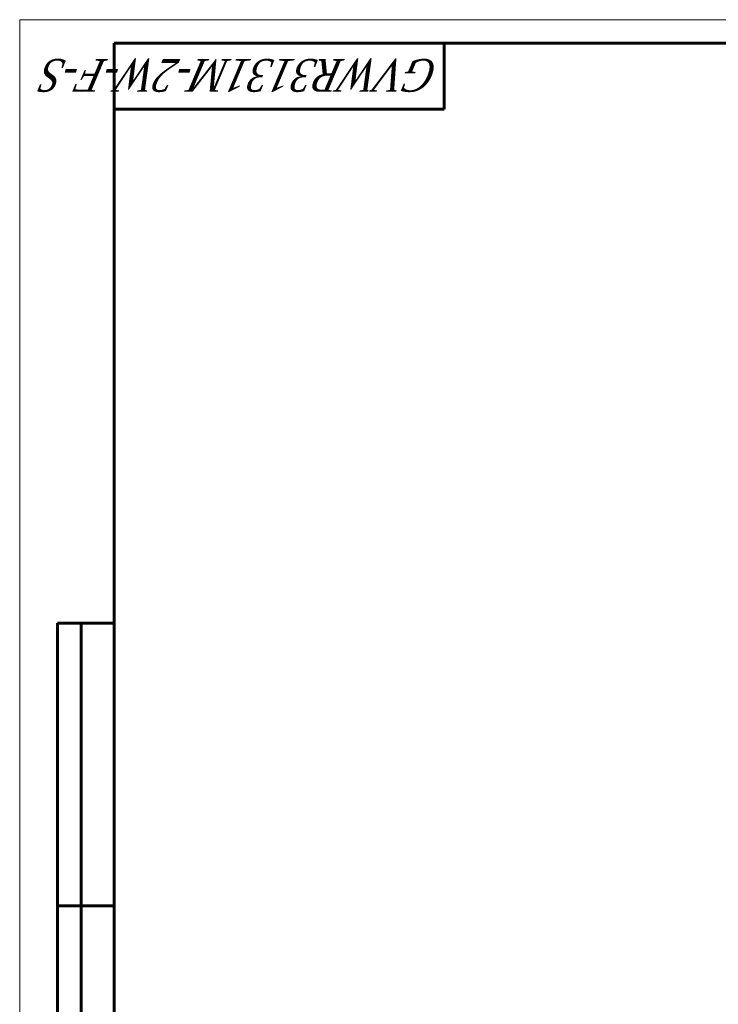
# Model space of a CAD drawing. Header units: millimetres. Extents: x 0 to 594, y 0 to 420.
# Tile 5 of 16: x 0 to 148, y 211 to 420. Entities that reach past the tile are written whole.
import ezdxf

# ---------------------------------------------------------------- set-up
doc = ezdxf.new("R2010")
doc.units = ezdxf.units.MM
doc.linetypes.add('K5LT_BASIC', pattern=[0])
doc.linetypes.add('K5LT_THIN', pattern=[0])
doc.styles.add('KTEXTSTYLE', font='txt', dxfattribs={"width": 0.96, "height": 5})

# ---------------------------------------------------------------- blocks, each defined once
blk = doc.blocks.new('U84')
at = {"color": 7, "linetype": 'K5LT_THIN', "lineweight": 18, "true_color": 0xffffff}
for p, q in [((0, 0), (0, 420)), ((0, 420), (594, 420))]:
    blk.add_line(p, q, dxfattribs=at)
at = {"color": 143, "linetype": 'K5LT_BASIC', "lineweight": 60, "true_color": 0x33acca}
for p, q in [((20, 5), (20, 415)), ((20, 415), (589, 415)), ((90, 415), (90, 401)), ((90, 401), (20, 401)), ((8, 172), (8, 292)), ((20, 292), (8, 292)), ((13, 172), (13, 292)), ((20, 232), (8, 232))]:
    blk.add_line(p, q, dxfattribs=at)
at = {"color": 7, "insert": (88.88, 404.64), "char_height": 7, "attachment_point": 1, "rotation": 180, "style": 'KTEXTSTYLE'}
blk.add_mtext('\\fArial|b0|c204|p34;\\H5.0;\\W1.000;\\Q15;\\fGOST Type AU|b0|i0|c204|p34;\\Q15;\\W0.870;\\H7.00;GVWR3131M-2W-F-S', dxfattribs=at)

msp = doc.modelspace()

# ---------------------------------------------------------------- block references
msp.add_blockref('U84', (0, 0))

doc.saveas('drawing.dxf')
